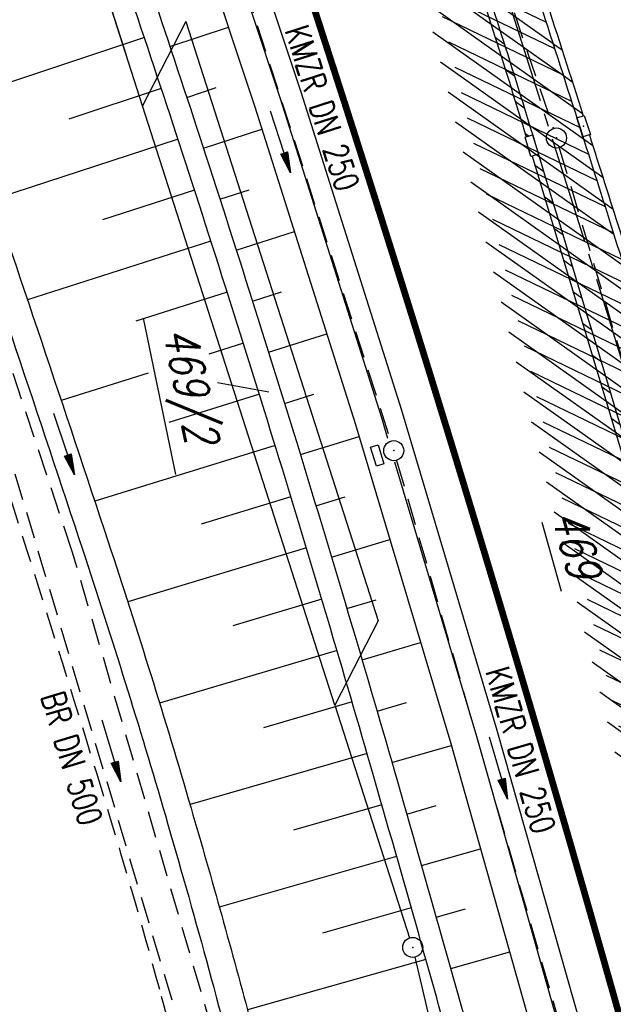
# Model space of a CAD drawing. Extents: x 447045 to 447634, y 442020 to 443192.
# Tile 70 of 82: x 447227 to 447271, y 442992 to 443066. Entities that reach past the tile are written whole.
import ezdxf
from ezdxf.enums import TextEntityAlignment as Align

# ---------------------------------------------------------------- set-up
doc = ezdxf.new("R2010")
doc.units = 0
doc.header["$LTSCALE"] = 2
doc.header["$MEASUREMENT"] = 0
for name, pattern in [('ACHSE', [5.5, 4, -0.5, 0.5, -0.5]), ('AUSGEZOGEN', [0]), ('GESTRICH-X2', [1.5, 1, -0.5])]:
    doc.linetypes.add(name, pattern=pattern)
doc.layers.get('0').update_dxf_attribs({"linetype": 'AUSGEZOGEN'})
for name, color, linetype in [('205-GRENZL-BAB', 7, 'AUSGEZOGEN'), ('206-FLSTNR-BAB', 7, 'AUSGEZOGEN'), ('206-GRENZL-BAB', 7, 'AUSGEZOGEN'), ('206-GRENZP-BAB', 7, 'AUSGEZOGEN'), ('ACHSETOP', 250, 'ACHSE'), ('BOESCHG', 250, 'AUSGEZOGEN'), ('FBRTOP', 250, 'AUSGEZOGEN'), ('KANAL', 7, 'GESTRICH-X2'), ('MULDE', 250, 'AUSGEZOGEN'), ('PFEIL', 7, 'CONTINUOUS'), ('PFEILTOP', 200, 'AUSGEZOGEN'), ('SCHLITZRINNE', 200, 'AUSGEZOGEN'), ('SCHSYMBOL', 200, 'AUSGEZOGEN'), ('TEXTO', 4, 'CONTINUOUS'), ('WEG', 250, 'GESTRICH-X2')]:
    doc.layers.add(name, color=color, linetype=linetype)
doc.styles.add('ROMANS', font='romans.shx', dxfattribs={"width": 0.8})

# ---------------------------------------------------------------- blocks, each defined once
blk = doc.blocks.new('30')
at = {"color": 0}
for p, q in [((-0.75, -0.289999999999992), (-0.75, 0.2927511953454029)), ((-0.75, 0.2927511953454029), (0.7528554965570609, 0.2927511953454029)), ((0.7528554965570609, 0.2927511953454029), (0.7528554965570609, -0.289999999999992)), ((0.7528554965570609, -0.289999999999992), (-0.75, -0.289999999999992))]:
    blk.add_line(p, q, dxfattribs=at)
blk.add_point((0, 0), dxfattribs=at)
blk = doc.blocks.new('PFEIL2')
at = {"color": 0}
for p, q in [((0.8796887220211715, 0.0024565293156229), (-2.401395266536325, -0.0115320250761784)), ((0.8808543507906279, -0.2709205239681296), (0.8785230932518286, 0.2758335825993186)), ((0.8785230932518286, 0.2758335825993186), (2.429089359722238, 0.0090619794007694)), ((0.9110887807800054, 0.2702307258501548), (0.8785706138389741, 0.2646884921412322)), ((0.9651190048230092, 0.2609349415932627), (0.8786494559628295, 0.2461975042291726)), ((1.01914922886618, 0.2516391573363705), (0.8787282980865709, 0.2277065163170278)), ((1.073179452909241, 0.24234337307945), (0.8788071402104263, 0.2092155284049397)), ((1.127209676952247, 0.2330475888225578), (0.8788859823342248, 0.1907245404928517)), ((1.181239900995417, 0.2237518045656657), (0.8789648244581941, 0.1722335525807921)), ((1.235270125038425, 0.2144560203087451), (0.8790436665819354, 0.1537425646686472)), ((1.289300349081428, 0.2051602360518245), (0.8791225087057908, 0.1352515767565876)), ((1.34333057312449, 0.195864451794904), (0.8792013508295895, 0.1167605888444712)), ((1.397360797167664, 0.1865686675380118), (0.8792801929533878, 0.0982696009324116)), ((1.451391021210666, 0.1772728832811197), (0.8793590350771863, 0.0797786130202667)), ((1.505421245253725, 0.1679770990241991), (0.8794378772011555, 0.0612876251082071)), ((1.559451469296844, 0.1586813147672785), (0.8795167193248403, 0.0427966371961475)), ((1.613481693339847, 0.1493855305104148), (0.8795955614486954, 0.024305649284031)), ((1.66751191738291, 0.140089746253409), (0.8796744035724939, 0.005814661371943)), ((1.721542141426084, 0.1307939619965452), (0.8797532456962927, -0.0126763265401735)), ((1.775572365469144, 0.1214981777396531), (0.8798320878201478, -0.0311673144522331)), ((1.82960258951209, 0.1122023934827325), (0.8799109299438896, -0.0496583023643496)), ((1.883632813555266, 0.1029066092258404), (0.8799897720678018, -0.0681492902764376)), ((1.937663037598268, 0.0936108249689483), (0.8800686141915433, -0.08664027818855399)), ((1.991693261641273, 0.0843150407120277), (0.8801474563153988, -0.105131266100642)), ((2.045723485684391, 0.0750192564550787), (0.8802262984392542, -0.1236222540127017)), ((2.099753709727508, 0.0657234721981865), (0.8803051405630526, -0.1421132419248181)), ((2.153783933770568, 0.056427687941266), (0.8803839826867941, -0.1606042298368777)), ((2.207814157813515, 0.0471319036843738), (0.8804628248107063, -0.1790952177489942)), ((2.261844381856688, 0.0378361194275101), (0.8805416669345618, -0.1975862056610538)), ((2.31587460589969, 0.0285403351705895), (0.8806205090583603, -0.2160771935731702)), ((2.36990482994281, 0.0192445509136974), (0.8806993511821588, -0.2345681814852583)), ((2.423935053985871, 0.009948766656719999), (0.8807781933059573, -0.2530591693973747)), ((2.429089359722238, 0.0090619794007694), (0.8808543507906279, -0.2709205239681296))]:
    blk.add_line(p, q, dxfattribs=at)
blk = doc.blocks.new('GST')
at = {"color": 0}
blk.add_circle((0, 0), 0.75, dxfattribs=at)
blk.add_point((0, 0), dxfattribs=at)

msp = doc.modelspace()

# ---------------------------------------------------------------- hatches: boundary and pattern name
at = {"layer": 'SCHLITZRINNE'}
h = msp.add_hatch(dxfattribs=at)
h.set_pattern_fill('_USER', color=256, scale=1.5, angle=45, style=0, pattern_type=0)
h.set_pattern_definition([(324.6696951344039, (447346.8685199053, 442714.5348465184), (0.8674338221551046, 1.223747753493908), [])])
edge = h.paths.add_edge_path(flags=17)
edge.add_line((447346.0616195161, 442716.3032781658), (447346.6361901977, 442716.4005791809))
edge = h.paths.add_edge_path(flags=17)
edge.add_line((447346.8871195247, 442714.9188203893), (447346.3125488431, 442714.8215193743))
edge = h.paths.add_edge_path(flags=17)
edge.add_line((447346.3125488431, 442714.8215193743), (447346.0616195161, 442716.3032781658))
edge = h.paths.add_edge_path(flags=17)
edge.add_line((447346.6361901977, 442716.4005791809), (447346.8871195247, 442714.9188203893))
edge = h.paths.add_edge_path()
edge.add_arc((455543.1851194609, 444109.4959850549), 8314.175989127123, 189.6562417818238, 189.6840918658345)
edge.add_arc((393563.5535929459, 433546.012125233), 54559.20423759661, 9.665544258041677, 9.67045007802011, ccw=False)
edge.add_arc((464490.7175437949, 449190.249554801), 18280.39343786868, 199.2569880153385, 199.2725912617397)
edge.add_arc((438988.1613027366, 440271.6982763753), 8736.655536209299, 19.248465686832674, 19.281113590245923, ccw=False)
edge.add_arc((439684.884197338, 440514.9838708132), 7998.678116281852, 19.2238186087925, 19.248465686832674, ccw=False)
edge.add_arc((551443.6805055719, 479485.6081539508), 110359.837036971, 199.2238149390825, 199.2304511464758)
edge.add_arc((461591.9284848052, 448142.3628786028), 15198.20419267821, 199.2304511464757, 199.2954143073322)
edge.add_arc((434066.5644204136, 438505.5905611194), 13965.35264760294, 19.22764435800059, 19.29541436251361, ccw=False)
edge.add_arc((446515.3391800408, 442847.4484587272), 781.1301442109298, 18.874057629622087, 19.227644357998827, ccw=False)
edge.add_arc((443272.1578874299, 441738.6996315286), 4208.59989003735, 18.721726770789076, 18.874057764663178, ccw=False)
edge.add_arc((445875.7446372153, 442621.065670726), 1459.557549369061, 18.158793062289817, 18.72172677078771, ccw=False)
edge.add_arc((444728.6532720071, 442244.8351673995), 2666.772522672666, 17.742332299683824, 18.158793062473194, ccw=False)
edge.add_arc((445572.4217009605, 442514.803087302), 1780.867426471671, 17.477765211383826, 17.74233229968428, ccw=False)
edge.add_arc((445655.9223158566, 442541.0951066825), 1693.325305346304, 17.206445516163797, 17.477765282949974, ccw=False)
edge.add_arc((445949.7367177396, 442632.082078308), 1385.745182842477, 16.534274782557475, 17.206445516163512, ccw=False)
edge.add_arc((445777.9256488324, 442581.0775038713), 1564.967140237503, 15.901763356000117, 16.534274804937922, ccw=False)
edge.add_arc((444610.2498572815, 442248.4174516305), 2779.104473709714, 15.717077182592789, 15.901763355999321, ccw=False)
edge.add_arc((445469.3841440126, 442490.1855316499), 1886.600396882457, 15.492922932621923, 15.71707716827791, ccw=False)
edge.add_arc((444501.3018579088, 442221.8413207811), 2891.185847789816, 15.151693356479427, 15.49292293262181, ccw=False)
edge.add_arc((444653.0003013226, 442262.919567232), 2734.024020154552, 14.800793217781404, 15.15169336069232, ccw=False)
edge.add_arc((445305.3867260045, 442435.2971580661), 2059.248441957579, 14.553226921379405, 14.800793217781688, ccw=False)
edge.add_arc((445661.5778748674, 442527.7675625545), 1691.249922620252, 14.280051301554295, 14.55322700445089, ccw=False)
edge.add_arc((445825.2781955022, 442569.4335576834), 1522.330266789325, 13.754489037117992, 14.280051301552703, ccw=False)
edge.add_arc((444655.9725115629, 442283.2091768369), 2726.157571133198, 13.361751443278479, 13.754489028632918, ccw=False)
edge.add_arc((444873.7445731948, 442334.9361968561), 2502.326484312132, 13.156370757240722, 13.361751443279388, ccw=False)
edge.add_arc((445203.5665272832, 442412.0303197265), 2163.614179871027, 12.935498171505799, 13.156370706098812, ccw=False)
edge.add_arc((445591.1524972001, 442501.0521217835), 1765.936213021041, 12.36851844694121, 12.935498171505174, ccw=False)
edge.add_arc((445707.2559674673, 442526.5122554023), 1647.073964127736, 11.781436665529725, 12.368518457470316, ccw=False)
edge.add_arc((445429.9941138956, 442468.6829810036), 1930.302423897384, 11.594814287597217, 11.781436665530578, ccw=False)
edge.add_arc((442977.0603987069, 441965.3993853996), 4434.33480961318, 11.471684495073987, 11.59481397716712, ccw=False)
edge.add_arc((444371.6934236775, 442248.4229983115), 3011.273447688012, 11.050893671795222, 11.471684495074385, ccw=False)
edge.add_arc((446428.11335783, 442650.0465261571), 916.0015312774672, 10.287944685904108, 11.050893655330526, ccw=False)
edge.add_arc((445293.5438072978, 442444.106887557), 2069.110025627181, 9.832006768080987, 10.287944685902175, ccw=False)
edge.add_arc((438489.7745608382, 441264.9773509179), 8974.298105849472, 9.613081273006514, 9.832006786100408, ccw=False)
edge.add_arc((-516898.9809261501, 279448.6900894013), 977969.7495575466, 9.612262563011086, 9.613081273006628, ccw=False)
edge.add_arc((439111.8192036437, 441356.2794889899), 8345.741258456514, 9.603416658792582, 9.61227924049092, ccw=False)
edge.add_arc((371773.6318437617, 429962.7471930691), 76641.01236189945, 9.590854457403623, 9.603416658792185, ccw=False)
edge.add_arc((456011.6550815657, 444189.1683239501), 8789.8725663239, 189.5423691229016, 189.6519019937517)
edge.add_arc((455543.1851558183, 444109.4959913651), 8314.676026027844, 189.6519019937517, 189.6840918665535)
edge.add_arc((393564.9242098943, 433546.2457900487), 54557.31384556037, 9.66554402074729, 9.670449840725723, ccw=False)
edge.add_line((447347.776, 442706.232), (447348.2689023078, 442706.3159482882))
h = msp.add_hatch(dxfattribs=at)
h.set_pattern_fill('_USER', color=256, scale=1.5, angle=45, style=0, pattern_type=0)
h.set_pattern_definition([(334.2695901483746, (447234.5127272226, 443158.8401483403), (0.6512059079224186, 1.35127009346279), [])])
edge = h.paths.add_edge_path()
edge.add_arc((464490.7175438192, 449190.2495547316), 18279.89343786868, 199.256988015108, 199.2725912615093)
edge.add_arc((438988.2845204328, 440271.7413311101), 8737.025012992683, 19.253848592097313, 19.281113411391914, ccw=False)
edge.add_line((447233.134, 443161.2700000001), (447233.6060244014, 443161.4349028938))
edge.add_arc((464490.7175437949, 449190.249554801), 18280.39343786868, 199.2569880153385, 199.2725912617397)
edge.add_arc((438988.1613027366, 440271.6982763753), 8736.655536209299, 19.248465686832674, 19.281113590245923, ccw=False)
edge.add_arc((439684.884197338, 440514.9838708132), 7998.678116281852, 19.2238186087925, 19.248465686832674, ccw=False)
edge.add_arc((551443.6805055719, 479485.6081539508), 110359.837036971, 199.2238149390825, 199.2304511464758)
edge.add_arc((461591.9284848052, 448142.3628786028), 15198.20419267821, 199.2304511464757, 199.2954143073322)
edge.add_arc((434066.5644204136, 438505.5905611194), 13965.35264760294, 19.22764435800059, 19.29541436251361, ccw=False)
edge.add_arc((446515.3391800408, 442847.4484587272), 781.1301442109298, 18.874057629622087, 19.227644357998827, ccw=False)
edge.add_arc((443272.1578874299, 441738.6996315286), 4208.59989003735, 18.721726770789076, 18.874057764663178, ccw=False)
edge.add_arc((445875.7446372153, 442621.065670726), 1459.557549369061, 18.158793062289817, 18.72172677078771, ccw=False)
edge.add_arc((444728.6532720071, 442244.8351673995), 2666.772522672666, 17.742332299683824, 18.158793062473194, ccw=False)
edge.add_arc((445572.4217009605, 442514.803087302), 1780.867426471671, 17.477765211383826, 17.74233229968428, ccw=False)
edge.add_arc((445655.9223158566, 442541.0951066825), 1693.325305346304, 17.206445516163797, 17.477765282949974, ccw=False)
edge.add_arc((445949.7367177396, 442632.082078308), 1385.745182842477, 16.534274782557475, 17.206445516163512, ccw=False)
edge.add_arc((445777.9256488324, 442581.0775038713), 1564.967140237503, 15.901763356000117, 16.534274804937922, ccw=False)
edge.add_arc((444610.2498572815, 442248.4174516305), 2779.104473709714, 15.717077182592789, 15.901763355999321, ccw=False)
edge.add_arc((445469.3841440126, 442490.1855316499), 1886.600396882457, 15.492922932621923, 15.71707716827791, ccw=False)
edge.add_arc((444501.3018579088, 442221.8413207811), 2891.185847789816, 15.151693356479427, 15.49292293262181, ccw=False)
edge.add_arc((444653.0003013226, 442262.919567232), 2734.024020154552, 14.800793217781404, 15.15169336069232, ccw=False)
edge.add_arc((445305.3867260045, 442435.2971580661), 2059.248441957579, 14.553226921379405, 14.800793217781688, ccw=False)
edge.add_arc((445661.5778748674, 442527.7675625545), 1691.249922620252, 14.280051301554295, 14.55322700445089, ccw=False)
edge.add_arc((445825.2781955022, 442569.4335576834), 1522.330266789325, 13.754489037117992, 14.280051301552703, ccw=False)
edge.add_arc((444655.9725115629, 442283.2091768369), 2726.157571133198, 13.361751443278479, 13.754489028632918, ccw=False)
edge.add_arc((444873.7445731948, 442334.9361968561), 2502.326484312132, 13.156370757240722, 13.361751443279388, ccw=False)
edge.add_arc((445203.5665272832, 442412.0303197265), 2163.614179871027, 12.935498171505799, 13.156370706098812, ccw=False)
edge.add_arc((445591.1524972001, 442501.0521217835), 1765.936213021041, 12.36851844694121, 12.935498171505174, ccw=False)
edge.add_arc((445707.2559674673, 442526.5122554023), 1647.073964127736, 11.781436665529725, 12.368518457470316, ccw=False)
edge.add_arc((445429.9941138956, 442468.6829810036), 1930.302423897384, 11.594814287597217, 11.781436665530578, ccw=False)
edge.add_arc((442977.0603987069, 441965.3993853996), 4434.33480961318, 11.471684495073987, 11.59481397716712, ccw=False)
edge.add_arc((444371.6934236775, 442248.4229983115), 3011.273447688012, 11.050893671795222, 11.471684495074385, ccw=False)
edge.add_arc((446428.11335783, 442650.0465261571), 916.0015312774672, 10.287944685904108, 11.050893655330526, ccw=False)
edge.add_arc((445293.5438072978, 442444.106887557), 2069.110025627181, 9.832006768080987, 10.287944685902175, ccw=False)
edge.add_arc((438489.7745608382, 441264.9773509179), 8974.298105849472, 9.613081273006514, 9.832006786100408, ccw=False)
edge.add_arc((-516898.9809261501, 279448.6900894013), 977969.7495575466, 9.612262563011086, 9.613081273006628, ccw=False)
edge.add_arc((439111.8192036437, 441356.2794889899), 8345.741258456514, 9.603416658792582, 9.61227924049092, ccw=False)
edge.add_arc((371773.6318437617, 429962.7471930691), 76641.01236189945, 9.590854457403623, 9.603416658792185, ccw=False)
edge.add_arc((456011.6550815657, 444189.1683239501), 8789.8725663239, 189.5423691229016, 189.6519019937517)
edge.add_arc((455543.1851558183, 444109.4959913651), 8314.676026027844, 189.6519019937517, 189.6840918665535)
edge.add_arc((393564.9242098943, 433546.2457900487), 54557.31384556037, 9.66554402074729, 9.670449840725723, ccw=False)

# ---------------------------------------------------------------- linework, layer by layer
at = {"layer": '205-GRENZL-BAB', "flags": 128}
msp.add_lwpolyline([(447234.6872043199, 443062.8821231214), (447222.2388790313, 443101.6259401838)], dxfattribs=at)
at = {"layer": '206-FLSTNR-BAB'}
for p, q in [((447241.4812280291, 443038.4777158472), (447245.3148775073, 443037.760254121)), ((447265.720627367, 443028.0308748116), (447267.1780075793, 443022.8880921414))]:
    msp.add_line(p, q, dxfattribs=at)
at = {"layer": '206-GRENZL-BAB'}
for p, q in [((447250.2692978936, 443014.3799185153), (447235.8892954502, 443059.1393316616)), ((447235.9316311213, 443043.2854222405), (447238.3397410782, 443031.6024507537))]:
    msp.add_line(p, q, dxfattribs=at)
at = {"layer": '206-GRENZL-BAB', "flags": 128}
for points in [[(447235.8893224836, 443059.1393843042), (447222.2386549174, 443101.6259345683)], [(447239.1197420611, 443065.4300459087), (447235.8892954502, 443059.1393316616)], [(447239.1197420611, 443065.4300459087), (447253.5000888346, 443020.669560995)], [(447253.5000888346, 443020.669560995), (447250.2692978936, 443014.3799185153)], [(447250.2693947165, 443014.3801070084), (447255.8505031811, 442996.9941227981)], [(447289.7077132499, 442853.6293629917), (447256.2514323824, 442995.5493138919)]]:
    msp.add_lwpolyline(points, dxfattribs=at)
at = {"layer": 'ACHSETOP', "color": 0}
msp.add_lwpolyline([(447230.5087980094, 443162.3344306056), (447230.72, 443161.731), (447238.9779999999, 443138.135), (447247.236, 443114.5379999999), (447247.528, 443113.706), (447255.359, 443090.895), (447263.187, 443067.152), (447270.721, 443043.315), (447277.958, 443019.385), (447284.898, 442995.368), (447291.539, 442971.266), (447297.882, 442947.084), (447303.923, 442922.826), (447309.664, 442898.494), (447315.102, 442874.093), (447320.238, 442849.626), (447325.069, 442825.097), (447329.596, 442800.511)], dxfattribs=at)
at = {"layer": 'BOESCHG'}
for p, q in [((447237.9300690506, 443063.5629505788), (447242.3029025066, 443065.0151202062)), ((447236.0233594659, 443064.2341336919), (447222.1841663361, 443059.6381739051)), ((447239.1906812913, 443059.7667871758), (447241.3770737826, 443060.4928043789)), ((447237.2840005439, 443060.4379798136), (447230.3804967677, 443058.1455323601)), ((447240.4401129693, 443055.9669513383), (447244.8111368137, 443057.3878739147)), ((447238.5403741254, 443056.6404138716), (447224.7419273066, 443052.1431094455)), ((447239.7751461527, 443052.8357654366), (447232.8958004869, 443050.6126441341)), ((447241.6719617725, 443052.1613606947), (447243.8483776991, 443052.862846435)), ((447242.8942809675, 443048.3526985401), (447247.2384233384, 443049.740875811)), ((447241.0003813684, 443049.0280350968), (447227.2862928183, 443044.6341262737)), ((447242.2160720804, 443045.2172467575), (447235.3837582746, 443043.0470772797)), ((447244.1070264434, 443044.5409772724), (447246.279592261, 443045.2290329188)), ((447245.309225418, 443040.7259171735), (447249.6662977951, 443042.0920254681)), ((447243.4216022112, 443041.4032319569), (447240.8422168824, 443040.5920243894)), ((447236.3043784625, 443039.1648902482), (447229.8103454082, 443037.1225398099)), ((447244.6161425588, 443037.585760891), (447237.8403027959, 443035.4762178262)), ((447246.5004398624, 443036.9074130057), (447248.6904510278, 443037.5871488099)), ((447247.6806610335, 443033.0854967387), (447252.078895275, 443034.4367681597)), ((447245.7996787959, 443033.7648638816), (447232.3139377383, 443029.608890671)), ((447246.9722189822, 443029.9405781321), (447240.2653359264, 443027.8947494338)), ((447248.8499069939, 443029.2602085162), (447251.0378376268, 443029.9255479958)), ((447250.0081801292, 443025.4315835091), (447254.3726058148, 443026.7451256)), ((447248.1337765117, 443026.1129422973), (447234.7845247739, 443022.0828130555)), ((447249.2843419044, 443022.2819879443), (447242.6348406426, 443020.2953176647)), ((447251.1554690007, 443021.5996526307), (447253.3374533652, 443022.2495176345)), ((447252.29159661, 443017.7643978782), (447256.6663551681, 443019.0533528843)), ((447250.4238121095, 443018.4477188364), (447237.1606065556, 443014.5273669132)), ((447251.5519973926, 443014.6101141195), (447244.9312390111, 443012.6743130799)), ((447253.4164452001, 443013.925819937), (447255.6148699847, 443014.5665343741)), ((447254.5300096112, 443010.08395323), (447258.9582037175, 443011.3606925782)), ((447252.668883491, 443010.7692057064), (447239.4349686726, 443006.94206764)), ((447253.7760742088, 443006.9254914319), (447247.1579921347, 443005.0246271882)), ((447255.6353952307, 443006.2397226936), (447257.8428457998, 443006.8727486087)), ((447256.7352665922, 443002.3939108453), (447261.1423790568, 443003.6508916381)), ((447254.877561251, 443003.0801390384), (447241.6243583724, 442999.2940945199)), ((447255.9735292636, 442999.233210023), (447249.3301738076, 442997.3457083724)), ((447257.8296214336, 442998.5465255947), (447260.0320387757, 442999.171277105)), ((447258.9180503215, 442994.6974601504), (447263.3268783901, 442995.9399470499)), ((447257.0638205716, 442995.3846681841), (447243.7266522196, 442991.6184734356))]:
    msp.add_line(p, q, dxfattribs=at)
msp.add_lwpolyline([(447205.5056817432, 443157.1807543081), (447207.4467628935, 443151.6215489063), (447215.7404932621, 443128.1143131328), (447223.9238004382, 443104.6627617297, -0.0048909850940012), (447229.404836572, 443089.0835470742, -0.002807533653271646), (447232.0632611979, 443081.2291262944, -3.714771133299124e-05), (447239.6996323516, 443058.2372348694, -0.001301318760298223), (447239.9025177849, 443057.6208683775, -0.002008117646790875), (447243.8350473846, 443045.4021034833, -0.002152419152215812), (447247.4062272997, 443033.9810814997, -0.00223408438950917), (447251.0222177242, 443022.0502757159, -0.002261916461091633), (447254.4870503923, 443010.2365447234, -0.001174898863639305), (447258.0895035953, 442997.6334433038, -0.001314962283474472), (447261.2497896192, 442986.365205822, -0.0009664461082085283)], format="xyb", dxfattribs=at)
at = {"layer": 'BOESCHG', "flags": 128}
msp.add_lwpolyline([(447258.8933826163, 442988.8640328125, 0.0009733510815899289), (447256.5500867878, 442997.1973287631, 0.001174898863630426), (447252.9497001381, 443009.7932003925, 0.002261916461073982), (447249.4889415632, 443021.5930403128, 0.002234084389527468), (447245.877098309, 443033.5101626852, 0.002152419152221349), (447242.3100294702, 443044.9180369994, 0.002008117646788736), (447238.3814372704, 443057.1245679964, 0.001301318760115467), (447238.1811558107, 443057.7330236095, 3.714771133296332e-05), (447230.5448595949, 443080.7246894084, 0.002807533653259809), (447227.8921954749, 443088.5620905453, 0.02907207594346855), (447222.0354635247, 443104.0038355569), (447213.853291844, 443127.4521328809), (447209.5314027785, 443139.7018276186)], format="xyb", dxfattribs=at)
at = {"layer": 'FBRTOP', "color": 0}
for points in [[(447425.7343526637, 442335.0284955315, -2.516183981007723e-06), (447426.4300518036, 442330.9202575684, -5.032422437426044e-07), (447429.9083806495, 442310.3793302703)], [(447358.9473806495, 442729.4133302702, 5.459756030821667e-06), (447365.2088651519, 442692.4394217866, -2.781310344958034e-06), (447371.4703496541, 442655.4655133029, -2.678646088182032e-06), (447379.8183651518, 442606.1674217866, 3.217572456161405e-06), (447388.1663806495, 442556.8693302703)], [(447247.3080008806, 443165.7971051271), (447255.0237192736, 443143.7505937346, -6.431137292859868e-06), (447259.1527563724, 443131.9519877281, 2.230687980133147e-05), (447263.2817934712, 443120.1533817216, 0.0002456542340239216), (447263.3216096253, 443120.0398034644, -3.677364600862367e-05), (447263.5880256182, 443119.280850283, -0.001706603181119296), (447266.6445463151, 443110.4754591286, -0.001063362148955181), (447271.4716214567, 443096.3166433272, -0.001991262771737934), (447274.9413123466, 443085.9320292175, -0.001528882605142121), (447279.3650024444, 443072.3753371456, -0.001557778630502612), (447283.1965706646, 443060.3827020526, -0.001554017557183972), (447286.9625203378, 443048.3373713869, -0.001558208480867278), (447290.637483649, 443036.3209486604, -0.001548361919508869), (447294.2606118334, 443024.2053651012, -0.00154645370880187), (447297.8088838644, 443012.0668910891, -0.001556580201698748), (447301.2591628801, 442999.9857396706, -0.001551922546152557), (447304.6337687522, 442987.8851587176, -0.001541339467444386)]]:
    msp.add_lwpolyline(points, format="xyb", dxfattribs=at)
at = {"layer": 'FBRTOP', "color": 0, "const_width": 0.5}
for points in [[(447422.7764668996, 442334.5275845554, -2.52471386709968e-06), (447423.4721641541, 442330.4193572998, -5.04947965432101e-07), (447426.9504899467, 442309.8784484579)], [(447395.1695331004, 442329.8524154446, -2.587303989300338e-06), (447395.8652172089, 442325.7442626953, -5.1746108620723e-07), (447399.3435100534, 442305.2035515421)], [(447355.9894899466, 442728.9124484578, 5.459791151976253e-06), (447362.2509771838, 442691.9385238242, -2.781311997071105e-06), (447368.512464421, 442654.9645991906, -2.678645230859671e-06), (447376.8604771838, 442605.6665238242, 3.217571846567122e-06), (447385.2084899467, 442556.3684484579)], [(447328.3825100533, 442724.2375515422, 5.45978087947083e-06), (447334.6440228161, 442687.2634761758, -2.781315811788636e-06), (447340.9055355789, 442650.2894008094, -2.678638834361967e-06), (447349.2535228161, 442600.9914761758, 3.217570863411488e-06), (447357.6015100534, 442551.6935515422)], [(447216.6741552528, 443159.4828152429, -1.403811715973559e-06), (447217.5059917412, 443157.1060691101), (447225.7638782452, 443133.5103933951, -6.428329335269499e-06), (447229.8928476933, 443121.7119806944, 2.393032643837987e-05), (447234.0218171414, 443109.9135679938, 0.0002398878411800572), (447234.0571124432, 443109.8128830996, -3.453345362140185e-05), (447234.3020965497, 443109.1149468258, -0.001703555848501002), (447237.3258528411, 443100.4037737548, -0.00106401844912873), (447242.0897823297, 443086.43011726, -0.001990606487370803), (447245.5078293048, 443076.2000261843, -0.001528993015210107), (447249.8639391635, 443062.850428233, -0.001557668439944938), (447253.637243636, 443051.0401470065, -0.001554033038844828), (447257.3456303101, 443039.1789294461, -0.001558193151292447), (447260.9645063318, 443027.3459000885, -0.001548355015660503), (447264.5323196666, 443015.4152875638, -0.001546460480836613), (447268.0264316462, 443003.4620931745, -0.001556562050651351), (447271.4241011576, 442991.5651555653, -0.001551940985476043), (447274.7472947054, 442979.6489293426, -0.001541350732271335)], [(447244.3434384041, 443165.1860454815), (447252.1921217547, 443142.7596066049, -6.430886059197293e-06), (447256.3211523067, 443130.9610193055, 2.245480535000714e-05), (447260.4501828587, 443119.162432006, 0.0002453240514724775), (447260.4895562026, 443119.0501167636, -3.653426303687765e-05), (447260.7539034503, 443118.2970531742, -0.001706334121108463), (447263.80724461, 443109.5008064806, -0.001063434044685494), (447268.6282176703, 443095.3598827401, -0.001991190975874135), (447272.0929194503, 443084.9901958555, -0.001528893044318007), (447276.5100608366, 443071.453571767, -0.001557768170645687), (447280.3359906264, 443059.4785838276, -0.001554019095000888), (447284.09636969, 443047.4510705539, -0.001558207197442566), (447287.765905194, 443035.4523955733, -0.001548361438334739), (447291.3836803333, 443023.3547124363, -0.00154645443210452), (447294.9267110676, 443011.2341687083, -0.001556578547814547), (447298.3718988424, 442999.1708444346, -0.001551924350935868), (447301.7415293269, 442987.0881042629, -0.001541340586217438)]]:
    msp.add_lwpolyline(points, format="xyb", dxfattribs=at)
at = {"layer": 'FBRTOP', "flags": 128}
for points in [[(447210.0269178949, 443158.1126776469), (447220.1434347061, 443129.657937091), (447228.3267635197, 443106.2063236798), (447236.4428822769, 443082.663086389), (447244.2819187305, 443059.0551388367), (447251.810154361, 443035.3379538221), (447258.9170570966, 443011.5059337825), (447265.6908348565, 442987.5955465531), (447272.2807285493, 442963.4978461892), (447278.3249327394, 442940.4889433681), (447284.5628736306, 442915.3615193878), (447290.19981158, 442891.1866719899), (447295.614931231, 442866.8241235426), (447300.6645191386, 442842.3888302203), (447305.4777750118, 442818.0989106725), (447309.949117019, 442793.7550484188), (447313.4689607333, 442773.1261122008)], [(447239.6764364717, 443079.2714997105), (447246.1841861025, 443059.672839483), (447253.7217352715, 443035.9263128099), (447254.205975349, 443034.302480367)], [(447254.7286339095, 443032.5498168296), (447260.8375809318, 443012.0643039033), (447267.6175932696, 442988.1319095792), (447268.0904924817, 442986.4026277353)]]:
    msp.add_lwpolyline(points, dxfattribs=at)
at = {"layer": 'FBRTOP', "color": 0, "flags": 128}
msp.add_lwpolyline([(447215.0534486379, 443154.9104620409), (447215.246, 443154.359), (447223.54, 443130.851), (447231.7279999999, 443107.386), (447239.8529999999, 443083.817), (447247.706, 443060.167), (447255.251, 443036.3970000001), (447262.374, 443012.511), (447269.159, 442988.561), (447275.758, 442964.43), (447281.813, 442941.38), (447288.063, 442916.204), (447293.71, 442891.986), (447299.135, 442867.579), (447304.193, 442843.1029999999), (447309.014, 442818.774), (447313.494, 442794.383), (447317.688, 442769.803), (447321.861, 442745.151), (447325.971, 442720.568), (447330.116, 442696.037), (447334.309, 442671.4829999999), (447338.485, 442646.821), (447342.627, 442622.264), (447346.744, 442597.684), (447350.902, 442573.141)], dxfattribs=at)
at = {"layer": 'KANAL'}
for p, q in [((447267.0310000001, 443055.9999999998), (447280.781, 443009.7809999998)), ((447222.0629999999, 443046.0309999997), (447243.3749999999, 442974.5629999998)), ((447254.8750000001, 443032.6559999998), (447268.3439999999, 442986.0939999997))]:
    msp.add_line(p, q, dxfattribs=at)
at = {"layer": 'KANAL', "flags": 128}
for points in [[(447251.125, 443103.031), (447261.5564279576, 443072.2856321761), (447266.5939999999, 443057.4379999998)], [(447239.875, 443079.406), (447244.1242642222, 443066.1846403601), (447254.438, 443034.0939999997)]]:
    msp.add_lwpolyline(points, dxfattribs=at)
at = {"layer": 'MULDE'}
for points in [[(447188.5250268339, 443153.6806786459, -0.00367326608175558), (447195.6837338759, 443132.6894752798, -0.0006003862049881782), (447202.1006302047, 443113.3334788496, 0.000551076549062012), (447209.0895431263, 443092.2450846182, 0.002082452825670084), (447221.3477038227, 443055.8994316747, -0.002528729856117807), (447231.4158120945, 443025.9590998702, -0.008793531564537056), (447237.5903366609, 443006.1215269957, -0.008126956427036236), (447243.5411763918, 442984.4433629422, -0.00422456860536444), (447247.0214748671, 442970.4165728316, -0.004005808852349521), (447250.4478429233, 442955.5653877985, -0.003702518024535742), (447255.3558889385, 442932.6875243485, -0.0050065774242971), (447258.6903477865, 442915.7077957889, -0.007345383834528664), (447262.2709726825, 442894.7490106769, 0.008905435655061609), (447265.2783408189, 442877.4706402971, 0.0004818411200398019), (447269.7771827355, 442854.2163001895, 0.0003451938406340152), (447276.1106024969, 442821.767009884, 0.000577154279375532), (447281.8322801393, 442792.7369090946, -0.0009587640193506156), (447285.26326208, 442775.2588210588, -0.003844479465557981), (447286.169760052, 442770.3941664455, 0.0004590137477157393), (447293.486000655, 442729.600272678, 0.003246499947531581), (447296.6248066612, 442712.8157672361, 0.001708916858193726), (447302.9459172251, 442680.7749316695)], [(447198.731054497, 443129.8646567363, -0.0004924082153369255), (447203.9962922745, 443113.9710735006, 0.0005509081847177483), (447210.9864568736, 443092.8789153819, 0.002081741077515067), (447223.2469869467, 443056.526047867, -0.0025261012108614), (447233.3241879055, 443026.5589001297, -0.00879540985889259), (447239.5102903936, 443006.6843926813, -0.006022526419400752), (447243.9990931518, 442990.597772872, -0.004226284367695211)]]:
    msp.add_lwpolyline(points, format="xyb", dxfattribs=at)
at = {"layer": 'SCHLITZRINNE'}
for p, q in [((447262.2413642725, 443064.2572622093), (447262.9220784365, 443063.7663321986)), ((447266.5604833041, 443063.7995588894), (447267.2415727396, 443063.3167796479)), ((447262.998947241, 443061.8614929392), (447263.6758910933, 443061.3732820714)), ((447267.3281485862, 443061.4167975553), (447268.0083847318, 443060.9346231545)), ((447263.7425052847, 443059.4758384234), (447264.415752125, 443058.9902938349)), ((447268.0926202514, 443059.0362999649), (447268.7720069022, 443058.5547277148)), ((447264.4722674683, 443057.1001334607), (447264.7826906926, 443056.8762567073)), ((447265.1414926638, 443056.6174892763), (447265.1418883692, 443056.6172038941)), ((447268.8538115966, 443056.6581275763), (447269.5321482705, 443056.1772995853)), ((447265.1897562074, 443054.7332800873), (447265.8578369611, 443054.2514612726)), ((447269.610589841, 443054.2830833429), (447270.2876684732, 443053.8031470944)), ((447265.9050426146, 443052.3680150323), (447266.5730909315, 443051.886219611)), ((447270.3626509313, 443051.9113827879), (447271.0384798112, 443051.4323324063)), ((447266.6202065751, 443050.0028382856), (447267.2882224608, 443049.5210662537)), ((447267.3352481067, 443047.6377498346), (447268.0032315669, 443047.1560011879)), ((447268.0501672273, 443045.2727496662), (447268.7181182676, 443044.7910244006)), ((447268.7649639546, 443042.9078377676), (447269.4328825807, 443042.4261358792)), ((447269.4796383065, 443040.5430141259), (447270.147524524, 443040.0613356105)), ((447270.1941903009, 443038.1782787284), (447270.8620441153, 443037.696623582)), ((447270.9086199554, 443035.8136315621), (447271.5764413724, 443035.3319997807))]:
    msp.add_line(p, q, dxfattribs=at)
at = {"layer": 'SCHLITZRINNE', "flags": 128}
for points in [[(447233.134, 443161.27, 6.808200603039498e-05), (447234.7765, 443156.5705, -0.000142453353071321), (447236.419, 443151.871, -0.0001075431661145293), (447237.5526180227, 443148.6222922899, 2.895591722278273e-05), (447241.762, 443136.553, 0.0002834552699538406), (447247.4469153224, 443120.285700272, -0.0002957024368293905), (447252.896, 443104.692, -0.001542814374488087), (447254.4694601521, 443100.135480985, -0.0006646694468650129), (447258.075, 443089.5429999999, -0.002456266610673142), (447262.6110188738, 443075.939146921, -0.001817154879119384), (447268.585, 443057.499, -0.001154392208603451), (447271.0728430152, 443049.6610948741, -0.001183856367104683), (447273.463, 443042.007, -0.002932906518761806), (447278.1808704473, 443026.4497302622, -0.002759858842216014), (447283.006, 443009.861, -0.0008058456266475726), (447285.4465338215, 443001.241745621, -0.0009780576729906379), (447287.432, 442994.133, -0.001488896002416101), (447291.982007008, 442977.5263820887, -0.00153109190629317), (447296.309, 442961.351, -0.001080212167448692), (447298.5634061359, 442952.7436456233, -0.0011919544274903), (447300.571, 442944.934, -0.002293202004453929), (447303.9532739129, 442931.3858386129, -0.001713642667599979), (447308.334, 442913.22, -0.0008961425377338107), (447310.3912526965, 442904.4893492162, -0.0009637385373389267), (447312.274, 442896.364, -0.002473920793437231), (447316.101540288, 442879.3132844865, -0.002561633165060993), (447319.632, 442862.81, -0.0008142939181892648), (447320.9057146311, 442856.6530390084, -0.0005372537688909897), (447322.811, 442847.316, -0.001836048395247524), (447327.1297547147, 442825.626489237, -0.003329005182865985), (447329.388, 442813.64, -0.001989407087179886), (447332.2641140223, 442797.4280008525, -0.0009552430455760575), (447338.055, 442763.63, -3.572296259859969e-06), (447340.3885389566, 442749.8518218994, -3.86703077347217e-05), (447340.604, 442748.579, -5.481294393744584e-05), (447343.4055, 442732.0105, 0.000477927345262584), (447346.2070000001, 442715.442, 0.0001404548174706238), (447346.9915, 442710.8370000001, -2.140567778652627e-05), (447347.776, 442706.232, -5.907971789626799e-05)], [(447249.67, 443103.0220000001, -0.003552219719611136), (447260.2584889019, 443071.959435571, -0.006928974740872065), (447265.352, 443055.924, -0.0001775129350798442), (447279.0314349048, 443010.6373760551, -0.00355814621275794), (447279.697, 443008.373, -0.002844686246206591), (447286.5328253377, 442983.9652793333, -0.002919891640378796), (447292.9179999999, 442960.111, -0.002719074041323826), (447299.1504147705, 442935.7298284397, -0.002812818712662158), (447304.914, 442912.096, -0.003215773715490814), (447310.6356405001, 442887.341221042, -0.003107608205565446), (447316.232, 442861.652, -0.003063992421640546), (447316.6831726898, 442859.4506596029, -0.000145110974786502), (447325.911, 442812.91, -0.006038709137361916), (447329.0904439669, 442795.7656693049, -0.003133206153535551), (447334.611, 442762.617)]]:
    msp.add_lwpolyline(points, format="xyb", dxfattribs=at)
at = {"layer": 'SCHLITZRINNE'}
for points in [[(447253.5935560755, 443104.2093564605, -0.001323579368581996), (447254.9425761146, 443100.2972254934, -0.0006646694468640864), (447258.548544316, 443089.7034860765, -0.002456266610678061), (447263.0861170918, 443076.0949727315, -0.001744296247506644), (447268.8242284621, 443058.3916941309, -0.001154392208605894)], [(447249.3370208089, 443102.4583699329, -0.003506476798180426), (447259.7840949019, 443071.8014788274, -0.006485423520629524), (447264.5609530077, 443056.809039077, -0.0001775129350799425)], [(447269.2821710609, 443056.9603090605, -0.001052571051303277), (447271.5497598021, 443049.811262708, -0.001183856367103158), (447273.9406225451, 443042.1549077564, -0.002932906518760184), (447278.6601952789, 443026.5920246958, -0.002643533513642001), (447283.2871276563, 443010.6984824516, -0.0008058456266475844)], [(447264.9969411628, 443055.3708148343, -0.0001759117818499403), (447278.5527431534, 443010.4929661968, -0.001820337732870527), (447278.8962330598, 443009.3391866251, -0.002844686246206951)]]:
    msp.add_lwpolyline(points, format="xyb", dxfattribs=at)
at = {"layer": 'SCHSYMBOL'}
for points in [[(447265.0394547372, 443056.9540922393), (447265.4754388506, 443055.5158667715), (447264.917748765, 443055.3468084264), (447264.4817646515, 443056.7850338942)], [(447253.4875058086, 443033.8196209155), (447253.9280644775, 443032.3827901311), (447253.3709151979, 443032.2119579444), (447252.9303565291, 443033.6487887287)]]:
    msp.add_lwpolyline(points, close=True, dxfattribs=at)
at = {"layer": 'WEG'}
msp.add_lwpolyline([(447184.4099015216, 443152.8324634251, -0.0004005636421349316), (447190.6171577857, 443134.0905497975, 0.002752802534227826), (447193.6629999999, 443125.037, 0.001184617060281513), (447203.6546407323, 443096.093740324, -0.001526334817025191), (447211.394, 443073.625, -0.0007159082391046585), (447214.7893390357, 443063.6222697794, -0.0004099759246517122), (447220.679, 443046.1420000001, -0.003796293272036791), (447225.9815932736, 443029.955356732, -0.002797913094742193), (447232.886, 443007.9, -0.007745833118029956), (447237.1692490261, 442993.1324022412, -0.005797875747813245), (447242.355, 442973.256, -0.007221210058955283), (447247.4108309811, 442951.582379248, -0.007498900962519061), (447251.6629999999, 442930.577, -0.007442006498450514), (447254.7355696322, 442912.6616122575, 0.009352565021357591), (447257.235, 442898.415, 0.00527438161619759), (447262.482767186, 442872.9104678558, -0.006069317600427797), (447267.008, 442850.739, -0.0001616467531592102), (447269.9073103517, 442835.5715138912, -0.0002620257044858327), (447271.688, 442826.213, -0.0004811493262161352), (447276.0098546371, 442803.3139495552, -0.0004864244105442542), (447280.241, 442780.655, -0.005442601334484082)], format="xyb", dxfattribs=at)
msp.add_lwpolyline([(447302.55, 442680.585), (447292.833, 442729.738), (447284.433, 442775.346), (447275.828, 442821.609), (447264.452, 442877.401), (447258.035, 442915.467), (447249.669, 442955.433), (447242.787, 442984.328), (447230.634, 443025.85), (447208.529, 443092.141), (447194.757, 443132.135), (447187.2461521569, 443153.4170752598)], dxfattribs=at)

# ---------------------------------------------------------------- block references
at = {"layer": '206-GRENZP-BAB', "rotation": 281.646770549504}
msp.add_blockref('GST', (447256.0794566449, 442996.2796325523), dxfattribs=at)
at = {"layer": 'PFEIL'}
for p, rotation in [((447246.1989999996, 443056.443), 287.8153000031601), ((447233.5575855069, 443010.9580977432), 286.601100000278), ((447262.4868094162, 443009.6787681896), 286.1553000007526)]:
    msp.add_blockref('PFEIL2', p, dxfattribs=dict(at, rotation=rotation))
at = {"layer": 'PFEILTOP', "rotation": 288.4382297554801}
msp.add_blockref('PFEIL2', (447230.0235418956, 443033.8766926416), dxfattribs=at)
at = {"layer": 'SCHSYMBOL'}
for name, p, rotation in [('30', (447268.8527515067, 443057.6133712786), 287.7410188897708), ('GST', (447266.826, 443056.73), 287.5797000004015), ('GST', (447254.662, 443033.378), 287.0465000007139)]:
    msp.add_blockref(name, p, dxfattribs=dict(at, rotation=rotation))

# ---------------------------------------------------------------- texts
at = {"layer": '206-FLSTNR-BAB', "style": 'ROMANS', "oblique": 15, "width": 0.8}
for s, rotation, p in [('469/2', 281.646770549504, (447237.4082414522, 443042.313505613)), ('469', 285.8218593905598, (447266.424658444, 443028.5545049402))]:
    msp.add_text(s, height=2.5, rotation=rotation, dxfattribs=at).set_placement(p)
at = {"layer": 'TEXTO', "style": 'ROMANS', "width": 0.75}
for s, rotation, p in [('KMZR DN 250', 287.8153000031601, (447248.4573191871, 443058.6938732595)), ('KMZR DN 250', 286.1553000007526, (447263.281859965, 443010.7642809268)), ('BR DN 500', 286.601100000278, (447229.7325345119, 443010.1418909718))]:
    msp.add_text(s, height=1.799999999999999, rotation=rotation, dxfattribs=at).set_placement(p, align=Align.CENTER)

doc.saveas('drawing.dxf')
